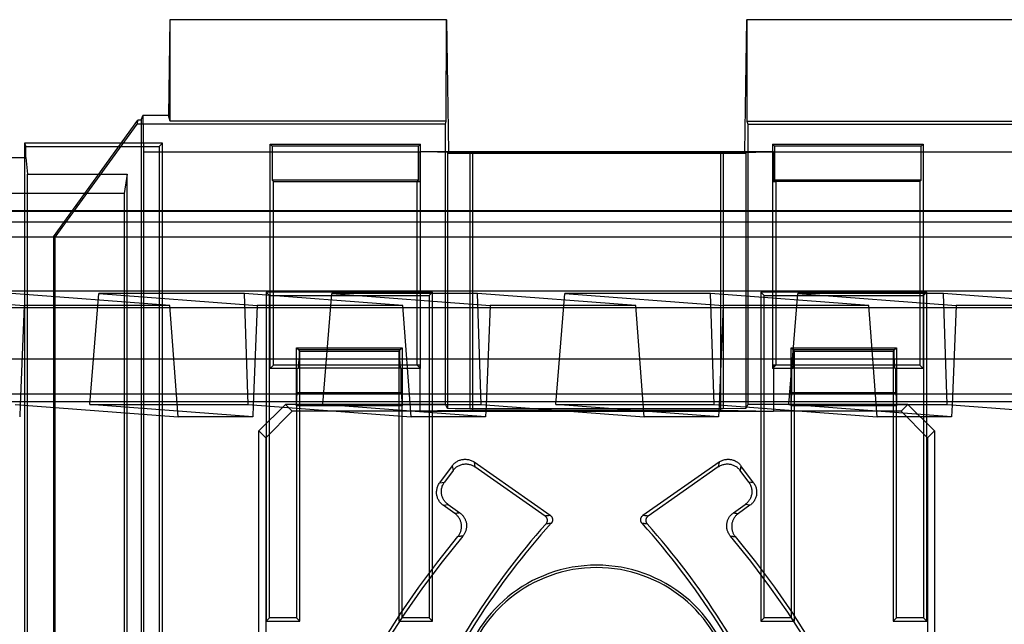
# Model space of a CAD drawing. Header units: millimetres. Extents: x 169.7 to 222.2, y -144 to -51.8.
# Tile 4 of 8: x 185 to 203.6, y -123.3 to -111.9. Entities that reach past the tile are written whole.
import ezdxf

# ---------------------------------------------------------------- set-up
doc = ezdxf.new("R2010")
doc.units = ezdxf.units.MM
doc.layers.add('MAIN-1', color=7, linetype='Continuous')
doc.layers.add('MAIN-2', color=7, linetype='Continuous')

msp = doc.modelspace()

# ---------------------------------------------------------------- linework, layer by layer
at = {"layer": 'MAIN-1'}
for p, q in [((171.818, -115.516), (220.002, -115.516)), ((220.002, -115.538), (171.818, -115.538)), ((170.817, -116.016), (221.001, -116.016)), ((170.793, -118.975), (221.026, -118.975)), ((221.026, -119.128), (170.793, -119.128)), ((184.929, -119.18), (188.006, -119.414)), ((185.023, -119.187), (185.014, -119.414)), ((189.414, -119.414), (186.337, -119.18)), ((186.337, -119.18), (189.329, -119.18)), ((189.329, -119.18), (192.406, -119.414)), ((189.423, -119.187), (189.414, -119.414)), ((193.814, -119.414), (190.737, -119.18)), ((190.737, -119.18), (193.729, -119.18)), ((193.729, -119.18), (196.806, -119.414)), ((193.823, -119.187), (193.814, -119.414)), ((198.214, -119.414), (195.137, -119.18)), ((195.137, -119.18), (198.129, -119.18)), ((198.129, -119.18), (201.206, -119.414)), ((198.223, -119.187), (198.214, -119.414)), ((202.614, -119.414), (199.537, -119.18)), ((199.537, -119.18), (202.529, -119.18)), ((202.529, -119.18), (205.606, -119.414)), ((202.623, -119.187), (202.614, -119.414)), ((189.414, -119.414), (188.006, -119.414)), ((193.814, -119.414), (192.406, -119.414)), ((198.214, -119.414), (196.806, -119.414)), ((202.614, -119.414), (201.206, -119.414))]:
    msp.add_line(p, q, dxfattribs=at)
at = {"layer": 'MAIN-2'}
for p, q in [((187.85, -111.913), (187.821, -113.723)), ((187.855, -111.913), (187.85, -111.913)), ((193.072, -111.913), (187.855, -111.913)), ((187.858, -113.832), (187.855, -111.913)), ((193.07, -113.832), (193.072, -111.913)), ((193.072, -111.913), (193.078, -111.913)), ((193.117, -114.41), (193.078, -111.913)), ((198.741, -111.913), (198.702, -114.41)), ((198.741, -111.913), (198.746, -111.913)), ((203.963, -111.913), (198.746, -111.913)), ((198.746, -111.913), (198.749, -113.832)), ((187.311, -113.809), (187.339, -113.723)), ((187.821, -113.723), (187.339, -113.723)), ((187.339, -113.723), (187.35, -114.41)), ((187.858, -113.832), (187.821, -113.723)), ((185.65, -116.013), (187.248, -113.809)), ((187.225, -113.884), (185.675, -116.021)), ((187.248, -113.809), (187.225, -113.884)), ((193.053, -113.884), (187.225, -113.884)), ((187.311, -113.809), (187.248, -113.809)), ((187.311, -113.809), (187.311, -137.9)), ((193.07, -113.832), (187.858, -113.832)), ((193.053, -113.884), (193.07, -113.832)), ((193.053, -119.177), (193.053, -113.884)), ((198.749, -113.832), (203.961, -113.832)), ((198.749, -113.832), (198.766, -113.884)), ((198.766, -113.884), (204.594, -113.884)), ((198.766, -113.884), (198.766, -119.177)), ((185.107, -114.246), (185.128, -114.309)), ((185.107, -114.246), (185.107, -138.54)), ((187.713, -114.246), (185.107, -114.246)), ((185.128, -114.309), (187.65, -114.309)), ((185.128, -114.516), (185.128, -114.309)), ((187.65, -114.309), (187.713, -114.246)), ((187.65, -114.309), (187.65, -138.477)), ((187.713, -138.54), (187.713, -114.246)), ((189.742, -114.263), (192.586, -114.263)), ((189.742, -118.499), (189.742, -114.263)), ((189.742, -114.263), (189.78, -114.302)), ((189.78, -114.302), (189.78, -114.943)), ((192.548, -114.302), (189.78, -114.302)), ((192.548, -114.302), (192.586, -114.263)), ((192.548, -114.943), (192.548, -114.302)), ((192.586, -118.499), (192.586, -114.263)), ((199.233, -114.263), (199.233, -118.499)), ((199.233, -114.263), (202.077, -114.263)), ((199.233, -114.263), (199.271, -114.302)), ((202.039, -114.302), (199.271, -114.302)), ((199.271, -114.302), (199.271, -114.943)), ((202.077, -114.263), (202.039, -114.302)), ((202.039, -114.943), (202.039, -114.302)), ((202.077, -114.263), (202.077, -118.499)), ((169.754, -114.516), (185.128, -114.516)), ((185.128, -114.516), (185.159, -114.831)), ((187.35, -114.41), (187.35, -138.019)), ((187.35, -114.41), (192.572, -114.41)), ((192.572, -114.41), (192.572, -114.969)), ((193.572, -114.427), (192.572, -114.41)), ((193.117, -114.41), (192.572, -114.41)), ((193.117, -114.41), (193.093, -114.434)), ((193.093, -114.434), (193.517, -114.431)), ((193.093, -114.434), (193.093, -119.257)), ((198.702, -114.41), (193.117, -114.41)), ((193.517, -114.431), (198.302, -114.431)), ((193.517, -114.431), (193.517, -119.264)), ((193.572, -114.427), (198.247, -114.427)), ((193.572, -119.289), (193.572, -114.427)), ((198.247, -114.427), (199.247, -114.41)), ((198.247, -114.427), (198.247, -119.289)), ((198.302, -114.431), (198.726, -114.434)), ((198.302, -114.431), (198.302, -119.264)), ((198.726, -114.434), (198.702, -114.41)), ((199.247, -114.41), (198.702, -114.41)), ((198.726, -114.434), (198.726, -119.257)), ((199.247, -114.969), (199.247, -114.41)), ((199.247, -114.41), (204.469, -114.41)), ((185.159, -114.831), (187.043, -114.831)), ((185.164, -138.383), (185.159, -114.831)), ((187.043, -114.831), (186.988, -115.198)), ((187.043, -137.907), (187.043, -114.831)), ((192.548, -114.943), (189.78, -114.943)), ((189.806, -114.969), (189.78, -114.943)), ((189.806, -114.969), (192.572, -114.969)), ((189.806, -118.434), (189.806, -114.969)), ((192.522, -114.969), (192.548, -114.943)), ((192.522, -118.435), (192.522, -114.969)), ((192.522, -114.969), (192.529, -114.969)), ((192.529, -114.969), (192.536, -114.969)), ((192.536, -114.969), (192.543, -114.969)), ((192.543, -114.969), (192.55, -114.969)), ((192.55, -114.969), (192.558, -114.969)), ((192.558, -114.969), (192.565, -114.969)), ((192.565, -114.969), (192.572, -114.969)), ((202.013, -114.969), (199.247, -114.969)), ((199.247, -114.969), (199.254, -114.969)), ((199.254, -114.969), (199.261, -114.969)), ((199.261, -114.969), (199.269, -114.969)), ((199.269, -114.969), (199.276, -114.969)), ((199.271, -114.943), (199.297, -114.969)), ((202.039, -114.943), (199.271, -114.943)), ((199.276, -114.969), (199.283, -114.969)), ((199.283, -114.969), (199.29, -114.969)), ((199.29, -114.969), (199.297, -114.969)), ((199.297, -114.969), (199.297, -118.435)), ((202.039, -114.943), (202.013, -114.969)), ((202.013, -114.969), (202.013, -118.434)), ((186.988, -115.198), (169.652, -115.198)), ((186.988, -115.198), (186.988, -138.017)), ((172.403, -115.728), (219.416, -115.728)), ((185.675, -116.021), (185.65, -116.013)), ((185.65, -116.013), (185.65, -137.9)), ((185.675, -116.021), (185.675, -141.52)), ((172.392, -117.032), (219.427, -117.032)), ((182.109, -117.082), (185.101, -117.31)), ((187.851, -117.31), (184.859, -117.082)), ((186.337, -119.18), (186.509, -117.082)), ((189.259, -117.082), (186.509, -117.082)), ((186.509, -117.082), (189.501, -117.31)), ((192.251, -117.31), (189.259, -117.082)), ((189.329, -119.18), (189.259, -117.082)), ((189.671, -117.061), (189.671, -123.27)), ((192.807, -117.061), (189.671, -117.061)), ((189.734, -117.123), (189.671, -117.061)), ((189.734, -117.123), (192.744, -117.123)), ((189.734, -123.207), (189.734, -117.123)), ((190.737, -119.18), (190.909, -117.082)), ((190.909, -117.082), (193.901, -117.31)), ((193.659, -117.082), (190.909, -117.082)), ((192.744, -117.123), (192.807, -117.061)), ((192.744, -117.123), (192.744, -123.207)), ((192.807, -123.27), (192.807, -117.061)), ((196.651, -117.31), (193.659, -117.082)), ((193.729, -119.18), (193.659, -117.082)), ((195.137, -119.18), (195.309, -117.082)), ((198.059, -117.082), (195.309, -117.082)), ((195.309, -117.082), (198.301, -117.31)), ((201.051, -117.31), (198.059, -117.082)), ((198.129, -119.18), (198.059, -117.082)), ((199.012, -117.061), (199.012, -123.27)), ((202.148, -117.061), (199.012, -117.061)), ((199.075, -117.123), (199.012, -117.061)), ((199.075, -117.123), (202.085, -117.123)), ((199.075, -123.207), (199.075, -117.123)), ((199.537, -119.18), (199.709, -117.082)), ((199.709, -117.082), (202.701, -117.31)), ((202.459, -117.082), (199.709, -117.082)), ((202.085, -117.123), (202.148, -117.061)), ((202.085, -117.123), (202.085, -123.207)), ((202.148, -123.27), (202.148, -117.061)), ((205.451, -117.31), (202.459, -117.082)), ((202.529, -119.18), (202.459, -117.082)), ((185.101, -117.31), (185.023, -119.187)), ((187.851, -117.31), (185.101, -117.31)), ((188.006, -119.414), (187.851, -117.31)), ((189.501, -117.31), (189.423, -119.187)), ((192.251, -117.31), (189.501, -117.31)), ((192.406, -119.414), (192.251, -117.31)), ((193.901, -117.31), (193.823, -119.187)), ((196.651, -117.31), (193.901, -117.31)), ((196.806, -119.414), (196.651, -117.31)), ((198.301, -117.31), (198.223, -119.187)), ((201.051, -117.31), (198.301, -117.31)), ((201.206, -119.414), (201.051, -117.31)), ((202.701, -117.31), (202.623, -119.187)), ((205.451, -117.31), (202.701, -117.31)), ((219.506, -117.351), (172.313, -117.351)), ((190.307, -118.17), (190.244, -118.107)), ((190.244, -119.202), (190.244, -118.107)), ((190.244, -118.107), (192.234, -118.107)), ((190.244, -118.107), (190.287, -118.149)), ((192.191, -118.149), (190.287, -118.149)), ((190.287, -118.149), (190.287, -118.15)), ((190.287, -118.15), (190.287, -118.151)), ((190.287, -118.151), (190.288, -118.152)), ((190.288, -118.152), (190.288, -118.154)), ((190.288, -118.154), (190.288, -118.157)), ((190.288, -118.157), (190.289, -118.159)), ((190.289, -118.159), (190.289, -118.163)), ((190.289, -118.163), (190.289, -118.166)), ((190.289, -118.166), (190.29, -118.17)), ((190.29, -118.17), (190.29, -118.174)), ((190.29, -118.174), (190.29, -118.179)), ((190.29, -118.179), (190.29, -118.184)), ((190.29, -118.184), (190.291, -118.189)), ((190.291, -118.189), (190.291, -118.195)), ((190.291, -118.195), (190.291, -118.2)), ((190.291, -118.2), (190.291, -118.206)), ((190.291, -118.206), (190.291, -118.212)), ((190.291, -118.212), (190.292, -118.219)), ((190.292, -118.219), (190.292, -118.225)), ((190.292, -118.225), (190.292, -118.232)), ((190.292, -118.232), (190.292, -118.238)), ((190.292, -118.238), (190.292, -118.245)), ((190.292, -118.245), (190.292, -118.252)), ((190.292, -118.252), (190.292, -118.259)), ((190.292, -118.259), (190.292, -118.265)), ((190.292, -118.265), (190.292, -118.272)), ((190.307, -118.17), (192.171, -118.17)), ((190.307, -123.27), (190.307, -118.17)), ((192.234, -118.107), (192.171, -118.17)), ((192.171, -118.17), (192.171, -123.27)), ((192.191, -118.149), (192.234, -118.107)), ((192.234, -118.107), (192.234, -119.202)), ((199.648, -118.17), (199.585, -118.107)), ((199.585, -119.202), (199.585, -118.107)), ((199.585, -118.107), (201.575, -118.107)), ((199.585, -118.107), (199.628, -118.149)), ((201.532, -118.149), (199.628, -118.149)), ((199.648, -118.17), (201.512, -118.17)), ((199.648, -123.27), (199.648, -118.17)), ((201.575, -118.107), (201.512, -118.17)), ((201.512, -118.17), (201.512, -123.27)), ((201.527, -118.219), (201.528, -118.213)), ((201.527, -118.225), (201.527, -118.219)), ((201.527, -118.232), (201.527, -118.225)), ((201.527, -118.239), (201.527, -118.232)), ((201.527, -118.245), (201.527, -118.239)), ((201.527, -118.252), (201.527, -118.245)), ((201.527, -118.259), (201.527, -118.252)), ((201.527, -118.265), (201.527, -118.259)), ((201.527, -118.272), (201.527, -118.265)), ((201.528, -118.184), (201.529, -118.179)), ((201.528, -118.189), (201.528, -118.184)), ((201.528, -118.195), (201.528, -118.189)), ((201.528, -118.2), (201.528, -118.195)), ((201.528, -118.206), (201.528, -118.2)), ((201.528, -118.213), (201.528, -118.206)), ((201.529, -118.17), (201.53, -118.166)), ((201.529, -118.174), (201.529, -118.17)), ((201.529, -118.179), (201.529, -118.174)), ((201.53, -118.157), (201.531, -118.154)), ((201.53, -118.16), (201.53, -118.157)), ((201.53, -118.163), (201.53, -118.16)), ((201.53, -118.166), (201.53, -118.163)), ((201.531, -118.151), (201.532, -118.15)), ((201.531, -118.153), (201.531, -118.151)), ((201.531, -118.154), (201.531, -118.153)), ((201.532, -118.149), (201.575, -118.107)), ((201.532, -118.15), (201.532, -118.149)), ((201.575, -118.107), (201.575, -119.202)), ((172.304, -118.316), (219.515, -118.316)), ((189.742, -118.499), (189.806, -118.434)), ((192.572, -118.434), (189.806, -118.434)), ((190.281, -118.491), (190.29, -118.323)), ((190.291, -118.313), (190.29, -118.318)), ((190.29, -118.318), (190.29, -118.323)), ((190.29, -118.323), (192.188, -118.32)), ((190.292, -118.278), (190.291, -118.285)), ((190.291, -118.285), (190.291, -118.291)), ((190.291, -118.291), (190.291, -118.297)), ((190.291, -118.297), (190.291, -118.302)), ((190.291, -118.302), (190.291, -118.308)), ((190.291, -118.308), (190.291, -118.313)), ((190.292, -118.272), (190.292, -118.278)), ((192.188, -118.32), (192.197, -118.491)), ((192.529, -118.435), (192.522, -118.435)), ((192.586, -118.499), (192.522, -118.435)), ((192.536, -118.435), (192.529, -118.435)), ((192.543, -118.435), (192.536, -118.435)), ((192.55, -118.435), (192.543, -118.435)), ((192.558, -118.435), (192.55, -118.435)), ((192.565, -118.435), (192.558, -118.435)), ((192.572, -118.434), (192.565, -118.435)), ((192.572, -118.434), (192.572, -119.306)), ((199.297, -118.435), (199.233, -118.499)), ((199.247, -118.434), (199.247, -119.306)), ((202.013, -118.434), (199.247, -118.434)), ((199.247, -118.434), (199.297, -118.435)), ((199.622, -118.491), (199.631, -118.32)), ((199.631, -118.32), (201.529, -118.323)), ((201.527, -118.278), (201.527, -118.272)), ((201.528, -118.285), (201.527, -118.278)), ((201.528, -118.291), (201.528, -118.285)), ((201.528, -118.297), (201.528, -118.291)), ((201.528, -118.303), (201.528, -118.297)), ((201.528, -118.308), (201.528, -118.303)), ((201.528, -118.313), (201.528, -118.308)), ((201.529, -118.318), (201.528, -118.313)), ((201.529, -118.323), (201.529, -118.318)), ((201.529, -118.323), (201.538, -118.491)), ((202.013, -118.434), (202.077, -118.499)), ((190.257, -118.499), (189.742, -118.499)), ((190.257, -118.499), (190.281, -118.491)), ((190.257, -118.951), (190.257, -118.499)), ((192.197, -118.491), (190.281, -118.491)), ((192.221, -118.499), (192.197, -118.491)), ((192.221, -118.951), (192.221, -118.499)), ((192.586, -118.499), (192.221, -118.499)), ((199.598, -118.499), (199.233, -118.499)), ((199.598, -118.499), (199.622, -118.491)), ((199.598, -118.951), (199.598, -118.499)), ((201.538, -118.491), (199.622, -118.491)), ((201.562, -118.499), (201.538, -118.491)), ((201.562, -118.951), (201.562, -118.499)), ((202.077, -118.499), (201.562, -118.499)), ((190.244, -119.202), (190.257, -118.951)), ((190.257, -118.951), (192.221, -118.951)), ((192.221, -118.951), (192.234, -119.202)), ((199.585, -119.202), (199.598, -118.951)), ((199.598, -118.951), (201.562, -118.951)), ((201.562, -118.951), (201.575, -119.202)), ((189.531, -119.677), (190.032, -119.177)), ((193.053, -119.177), (190.032, -119.177)), ((190.161, -119.306), (190.032, -119.177)), ((193.093, -119.257), (193.053, -119.177)), ((198.766, -119.177), (198.726, -119.257)), ((201.787, -119.177), (198.766, -119.177)), ((201.787, -119.177), (201.658, -119.306)), ((201.787, -119.177), (202.288, -119.677)), ((190.161, -119.306), (189.661, -119.806)), ((192.572, -119.306), (190.161, -119.306)), ((190.244, -119.202), (190.244, -123.207)), ((192.234, -119.202), (190.244, -119.202)), ((192.234, -123.207), (192.234, -119.202)), ((193.572, -119.289), (192.572, -119.306)), ((192.572, -119.306), (199.247, -119.306)), ((193.517, -119.264), (193.093, -119.257)), ((198.302, -119.264), (193.517, -119.264)), ((193.572, -119.289), (198.247, -119.289)), ((198.247, -119.289), (199.247, -119.306)), ((198.726, -119.257), (198.302, -119.264)), ((201.658, -119.306), (199.247, -119.306)), ((199.585, -119.202), (199.585, -123.207)), ((201.575, -119.202), (199.585, -119.202)), ((201.575, -123.207), (201.575, -119.202)), ((202.158, -119.806), (201.658, -119.306)), ((189.531, -132.005), (189.531, -119.677)), ((189.661, -119.806), (189.531, -119.677)), ((202.288, -119.677), (202.158, -119.806)), ((202.288, -119.677), (202.288, -132.005)), ((189.661, -119.806), (189.661, -131.941)), ((202.158, -119.806), (202.158, -131.941)), ((193.193, -120.323), (193.203, -120.311)), ((193.203, -120.311), (193.214, -120.3)), ((193.214, -120.3), (193.225, -120.29)), ((193.225, -120.29), (193.237, -120.28)), ((193.237, -120.28), (193.25, -120.27)), ((193.25, -120.27), (193.262, -120.262)), ((193.262, -120.262), (193.276, -120.254)), ((193.276, -120.254), (193.289, -120.246)), ((193.289, -120.246), (193.304, -120.239)), ((193.304, -120.239), (193.318, -120.233)), ((193.318, -120.233), (193.333, -120.228)), ((193.333, -120.228), (193.348, -120.224)), ((193.348, -120.224), (193.363, -120.22)), ((193.362, -120.313), (193.377, -120.309)), ((193.363, -120.22), (193.378, -120.217)), ((193.377, -120.309), (193.392, -120.306)), ((193.378, -120.217), (193.393, -120.215)), ((193.392, -120.306), (193.408, -120.304)), ((193.393, -120.215), (193.409, -120.214)), ((193.408, -120.304), (193.424, -120.303)), ((193.409, -120.214), (193.425, -120.214)), ((193.424, -120.303), (193.44, -120.303)), ((193.425, -120.214), (193.425, -120.214)), ((193.425, -120.214), (193.425, -120.214)), ((193.425, -120.214), (193.425, -120.214)), ((193.425, -120.214), (193.425, -120.214)), ((193.425, -120.214), (193.425, -120.214)), ((193.425, -120.214), (193.425, -120.214)), ((193.425, -120.214), (193.425, -120.214)), ((193.425, -120.214), (193.425, -120.214)), ((193.425, -120.214), (193.425, -120.214)), ((193.425, -120.214), (193.425, -120.214)), ((193.425, -120.214), (193.425, -120.214)), ((193.425, -120.214), (193.425, -120.214)), ((193.425, -120.214), (193.425, -120.214)), ((193.425, -120.214), (193.425, -120.214)), ((193.425, -120.214), (193.425, -120.214)), ((193.425, -120.214), (193.425, -120.214)), ((193.425, -120.214), (193.425, -120.214)), ((193.425, -120.214), (193.425, -120.214)), ((193.425, -120.214), (193.425, -120.214)), ((193.425, -120.214), (193.425, -120.214)), ((193.425, -120.214), (193.425, -120.214)), ((193.425, -120.214), (193.425, -120.214)), ((193.425, -120.214), (193.425, -120.214)), ((193.425, -120.214), (193.425, -120.214)), ((193.425, -120.214), (193.425, -120.214)), ((193.425, -120.214), (193.425, -120.214)), ((193.425, -120.214), (193.425, -120.214)), ((193.425, -120.214), (193.425, -120.214)), ((193.425, -120.214), (193.425, -120.214)), ((193.425, -120.214), (193.425, -120.214)), ((193.425, -120.214), (193.425, -120.214)), ((193.425, -120.214), (193.425, -120.214)), ((193.425, -120.214), (193.425, -120.214)), ((193.425, -120.214), (193.425, -120.214)), ((193.425, -120.214), (193.425, -120.214)), ((193.425, -120.214), (193.425, -120.214)), ((193.425, -120.214), (193.425, -120.214)), ((193.425, -120.214), (193.425, -120.214)), ((193.425, -120.214), (193.425, -120.214)), ((193.425, -120.214), (193.425, -120.214)), ((193.425, -120.214), (193.425, -120.214)), ((193.425, -120.214), (193.425, -120.214)), ((193.425, -120.214), (193.425, -120.214)), ((193.425, -120.214), (193.425, -120.214)), ((193.425, -120.214), (193.425, -120.214)), ((193.425, -120.214), (193.425, -120.214)), ((193.425, -120.214), (193.425, -120.214)), ((193.425, -120.214), (193.425, -120.214)), ((193.425, -120.214), (193.425, -120.214)), ((193.425, -120.214), (193.425, -120.214)), ((193.425, -120.214), (193.425, -120.214)), ((193.425, -120.214), (193.425, -120.214)), ((193.425, -120.214), (193.425, -120.214)), ((193.425, -120.214), (193.425, -120.214)), ((193.425, -120.214), (193.425, -120.214)), ((193.425, -120.214), (193.425, -120.214)), ((193.425, -120.214), (193.425, -120.214)), ((193.425, -120.214), (193.425, -120.214)), ((193.425, -120.214), (193.425, -120.214)), ((193.425, -120.214), (193.425, -120.214)), ((193.425, -120.214), (193.425, -120.214)), ((193.425, -120.214), (193.425, -120.214)), ((193.425, -120.214), (193.425, -120.214)), ((193.425, -120.214), (193.425, -120.214)), ((193.425, -120.214), (193.425, -120.214)), ((193.425, -120.214), (193.425, -120.214)), ((193.425, -120.214), (193.425, -120.214)), ((193.425, -120.214), (193.425, -120.214)), ((193.425, -120.214), (193.425, -120.214)), ((193.425, -120.214), (193.425, -120.214)), ((193.425, -120.214), (193.425, -120.214)), ((193.425, -120.214), (193.425, -120.214)), ((193.425, -120.214), (193.425, -120.214)), ((193.425, -120.214), (193.425, -120.214)), ((193.425, -120.214), (193.442, -120.214)), ((193.44, -120.303), (193.456, -120.303)), ((193.44, -120.303), (193.44, -120.303)), ((193.44, -120.303), (193.44, -120.303)), ((193.44, -120.303), (193.44, -120.303)), ((193.44, -120.303), (193.44, -120.303)), ((193.44, -120.303), (193.44, -120.303)), ((193.44, -120.303), (193.44, -120.303)), ((193.44, -120.303), (193.44, -120.303)), ((193.44, -120.303), (193.44, -120.303)), ((193.44, -120.303), (193.44, -120.303)), ((193.44, -120.303), (193.44, -120.303)), ((193.44, -120.303), (193.44, -120.303)), ((193.44, -120.303), (193.44, -120.303)), ((193.44, -120.303), (193.44, -120.303)), ((193.44, -120.303), (193.44, -120.303)), ((193.44, -120.303), (193.44, -120.303)), ((193.44, -120.303), (193.44, -120.303)), ((193.44, -120.303), (193.44, -120.303)), ((193.44, -120.303), (193.44, -120.303)), ((193.44, -120.303), (193.44, -120.303)), ((193.44, -120.303), (193.44, -120.303)), ((193.44, -120.303), (193.44, -120.303)), ((193.44, -120.303), (193.44, -120.303)), ((193.44, -120.303), (193.44, -120.303)), ((193.44, -120.303), (193.44, -120.303)), ((193.44, -120.303), (193.44, -120.303)), ((193.44, -120.303), (193.44, -120.303)), ((193.44, -120.303), (193.44, -120.303)), ((193.44, -120.303), (193.44, -120.303)), ((193.44, -120.303), (193.44, -120.303)), ((193.44, -120.303), (193.44, -120.303)), ((193.44, -120.303), (193.44, -120.303)), ((193.44, -120.303), (193.44, -120.303)), ((193.44, -120.303), (193.44, -120.303)), ((193.44, -120.303), (193.44, -120.303)), ((193.44, -120.303), (193.44, -120.303)), ((193.44, -120.303), (193.44, -120.303)), ((193.44, -120.303), (193.44, -120.303)), ((193.44, -120.303), (193.44, -120.303)), ((193.44, -120.303), (193.44, -120.303)), ((193.44, -120.303), (193.44, -120.303)), ((193.44, -120.303), (193.44, -120.303)), ((193.44, -120.303), (193.44, -120.303)), ((193.44, -120.303), (193.44, -120.303)), ((193.44, -120.303), (193.44, -120.303)), ((193.44, -120.303), (193.44, -120.303)), ((193.44, -120.303), (193.44, -120.303)), ((193.44, -120.303), (193.44, -120.303)), ((193.44, -120.303), (193.44, -120.303)), ((193.44, -120.303), (193.44, -120.303)), ((193.44, -120.303), (193.44, -120.303)), ((193.44, -120.303), (193.44, -120.303)), ((193.44, -120.303), (193.44, -120.303)), ((193.44, -120.303), (193.44, -120.303)), ((193.44, -120.303), (193.44, -120.303)), ((193.44, -120.303), (193.44, -120.303)), ((193.44, -120.303), (193.44, -120.303)), ((193.44, -120.303), (193.44, -120.303)), ((193.44, -120.303), (193.44, -120.303)), ((193.44, -120.303), (193.44, -120.303)), ((193.44, -120.303), (193.44, -120.303)), ((193.44, -120.303), (193.44, -120.303)), ((193.44, -120.303), (193.44, -120.303)), ((193.44, -120.303), (193.44, -120.303)), ((193.44, -120.303), (193.44, -120.303)), ((193.44, -120.303), (193.44, -120.303)), ((193.44, -120.303), (193.44, -120.303)), ((193.44, -120.303), (193.44, -120.303)), ((193.44, -120.303), (193.44, -120.303)), ((193.44, -120.303), (193.44, -120.303)), ((193.44, -120.303), (193.44, -120.303)), ((193.44, -120.303), (193.44, -120.303)), ((193.44, -120.303), (193.44, -120.303)), ((193.44, -120.303), (193.44, -120.303)), ((193.44, -120.303), (193.44, -120.303)), ((193.44, -120.303), (193.44, -120.303)), ((193.44, -120.303), (193.44, -120.303)), ((193.44, -120.303), (193.44, -120.303)), ((193.44, -120.303), (193.44, -120.303)), ((193.442, -120.214), (193.458, -120.216)), ((193.456, -120.303), (193.473, -120.305)), ((193.458, -120.216), (193.475, -120.218)), ((193.473, -120.305), (193.489, -120.307)), ((193.475, -120.218), (193.491, -120.221)), ((193.489, -120.307), (193.506, -120.31)), ((193.491, -120.221), (193.507, -120.225)), ((193.506, -120.31), (193.522, -120.314)), ((193.507, -120.225), (193.523, -120.23)), ((193.523, -120.23), (193.539, -120.236)), ((193.539, -120.236), (193.554, -120.243)), ((193.554, -120.243), (193.569, -120.25)), ((193.569, -120.25), (193.583, -120.259)), ((193.583, -120.259), (193.597, -120.268)), ((195.034, -121.275), (193.597, -120.268)), ((193.597, -120.268), (193.611, -120.357)), ((198.222, -120.268), (196.785, -121.275)), ((198.222, -120.268), (198.207, -120.357)), ((198.222, -120.268), (198.236, -120.259)), ((198.236, -120.259), (198.25, -120.25)), ((198.25, -120.25), (198.265, -120.243)), ((198.265, -120.243), (198.28, -120.236)), ((198.28, -120.236), (198.296, -120.23)), ((198.296, -120.23), (198.312, -120.225)), ((198.297, -120.314), (198.313, -120.31)), ((198.312, -120.225), (198.328, -120.221)), ((198.313, -120.31), (198.33, -120.307)), ((198.328, -120.221), (198.344, -120.218)), ((198.33, -120.307), (198.346, -120.305)), ((198.344, -120.218), (198.361, -120.216)), ((198.346, -120.305), (198.363, -120.303)), ((198.361, -120.216), (198.377, -120.214)), ((198.363, -120.303), (198.379, -120.303)), ((198.377, -120.214), (198.394, -120.214)), ((198.379, -120.303), (198.379, -120.303)), ((198.379, -120.303), (198.379, -120.303)), ((198.379, -120.303), (198.379, -120.303)), ((198.379, -120.303), (198.379, -120.303)), ((198.379, -120.303), (198.379, -120.303)), ((198.379, -120.303), (198.379, -120.303)), ((198.379, -120.303), (198.379, -120.303)), ((198.379, -120.303), (198.379, -120.303)), ((198.379, -120.303), (198.379, -120.303)), ((198.379, -120.303), (198.379, -120.303)), ((198.379, -120.303), (198.379, -120.303)), ((198.379, -120.303), (198.379, -120.303)), ((198.379, -120.303), (198.379, -120.303)), ((198.379, -120.303), (198.379, -120.303)), ((198.379, -120.303), (198.379, -120.303)), ((198.379, -120.303), (198.379, -120.303)), ((198.379, -120.303), (198.379, -120.303)), ((198.379, -120.303), (198.379, -120.303)), ((198.379, -120.303), (198.379, -120.303)), ((198.379, -120.303), (198.379, -120.303)), ((198.379, -120.303), (198.379, -120.303)), ((198.379, -120.303), (198.379, -120.303)), ((198.379, -120.303), (198.379, -120.303)), ((198.379, -120.303), (198.379, -120.303)), ((198.379, -120.303), (198.379, -120.303)), ((198.379, -120.303), (198.379, -120.303)), ((198.379, -120.303), (198.379, -120.303)), ((198.379, -120.303), (198.379, -120.303)), ((198.379, -120.303), (198.379, -120.303)), ((198.379, -120.303), (198.379, -120.303)), ((198.379, -120.303), (198.379, -120.303)), ((198.379, -120.303), (198.379, -120.303)), ((198.379, -120.303), (198.379, -120.303)), ((198.379, -120.303), (198.379, -120.303)), ((198.379, -120.303), (198.395, -120.303)), ((198.394, -120.214), (198.394, -120.214)), ((198.394, -120.214), (198.394, -120.214)), ((198.394, -120.214), (198.394, -120.214)), ((198.394, -120.214), (198.394, -120.214)), ((198.394, -120.214), (198.394, -120.214)), ((198.394, -120.214), (198.394, -120.214)), ((198.394, -120.214), (198.394, -120.214)), ((198.394, -120.214), (198.394, -120.214)), ((198.394, -120.214), (198.394, -120.214)), ((198.394, -120.214), (198.394, -120.214)), ((198.394, -120.214), (198.394, -120.214)), ((198.394, -120.214), (198.394, -120.214)), ((198.394, -120.214), (198.394, -120.214)), ((198.394, -120.214), (198.394, -120.214)), ((198.394, -120.214), (198.394, -120.214)), ((198.394, -120.214), (198.394, -120.214)), ((198.394, -120.214), (198.394, -120.214)), ((198.394, -120.214), (198.394, -120.214)), ((198.394, -120.214), (198.394, -120.214)), ((198.394, -120.214), (198.394, -120.214)), ((198.394, -120.214), (198.394, -120.214)), ((198.394, -120.214), (198.394, -120.214)), ((198.394, -120.214), (198.394, -120.214)), ((198.394, -120.214), (198.394, -120.214)), ((198.394, -120.214), (198.394, -120.214)), ((198.394, -120.214), (198.394, -120.214)), ((198.394, -120.214), (198.394, -120.214)), ((198.394, -120.214), (198.394, -120.214)), ((198.394, -120.214), (198.394, -120.214)), ((198.394, -120.214), (198.394, -120.214)), ((198.394, -120.214), (198.394, -120.214)), ((198.394, -120.214), (198.394, -120.214)), ((198.394, -120.214), (198.394, -120.214)), ((198.394, -120.214), (198.394, -120.214)), ((198.394, -120.214), (198.41, -120.214)), ((198.395, -120.303), (198.411, -120.304)), ((198.41, -120.214), (198.426, -120.215)), ((198.411, -120.304), (198.426, -120.306)), ((198.426, -120.215), (198.441, -120.217)), ((198.426, -120.306), (198.442, -120.309)), ((198.441, -120.217), (198.456, -120.22)), ((198.442, -120.309), (198.457, -120.313)), ((198.456, -120.22), (198.471, -120.224)), ((198.471, -120.224), (198.486, -120.228)), ((198.486, -120.228), (198.501, -120.233)), ((198.501, -120.233), (198.515, -120.239)), ((198.515, -120.239), (198.529, -120.246)), ((198.529, -120.246), (198.543, -120.254)), ((198.543, -120.254), (198.557, -120.262)), ((198.557, -120.262), (198.569, -120.27)), ((198.569, -120.27), (198.582, -120.28)), ((198.582, -120.28), (198.594, -120.29)), ((198.594, -120.29), (198.605, -120.3)), ((198.605, -120.3), (198.616, -120.311)), ((198.616, -120.311), (198.626, -120.323)), ((193.183, -120.336), (192.945, -120.66)), ((193.198, -120.425), (193.036, -120.646)), ((193.183, -120.336), (193.193, -120.323)), ((193.183, -120.336), (193.198, -120.425)), ((193.198, -120.425), (193.208, -120.412)), ((193.208, -120.412), (193.218, -120.401)), ((193.218, -120.401), (193.229, -120.389)), ((193.229, -120.389), (193.24, -120.379)), ((193.24, -120.379), (193.252, -120.369)), ((193.252, -120.369), (193.264, -120.359)), ((193.264, -120.359), (193.277, -120.351)), ((193.277, -120.351), (193.29, -120.343)), ((193.29, -120.343), (193.304, -120.335)), ((193.304, -120.335), (193.318, -120.329)), ((193.318, -120.329), (193.333, -120.323)), ((193.333, -120.323), (193.347, -120.317)), ((193.347, -120.317), (193.362, -120.313)), ((193.522, -120.314), (193.538, -120.319)), ((193.538, -120.319), (193.553, -120.325)), ((193.553, -120.325), (193.568, -120.332)), ((193.568, -120.332), (193.583, -120.339)), ((193.583, -120.339), (193.598, -120.348)), ((193.598, -120.348), (193.611, -120.357)), ((194.938, -121.286), (193.611, -120.357)), ((198.207, -120.357), (196.881, -121.286)), ((198.207, -120.357), (198.221, -120.348)), ((198.221, -120.348), (198.236, -120.339)), ((198.236, -120.339), (198.25, -120.332)), ((198.25, -120.332), (198.266, -120.325)), ((198.266, -120.325), (198.281, -120.319)), ((198.281, -120.319), (198.297, -120.314)), ((198.457, -120.313), (198.472, -120.317)), ((198.472, -120.317), (198.486, -120.323)), ((198.486, -120.323), (198.501, -120.329)), ((198.501, -120.329), (198.515, -120.335)), ((198.515, -120.335), (198.529, -120.343)), ((198.529, -120.343), (198.542, -120.351)), ((198.542, -120.351), (198.555, -120.359)), ((198.555, -120.359), (198.567, -120.369)), ((198.567, -120.369), (198.579, -120.379)), ((198.579, -120.379), (198.59, -120.389)), ((198.59, -120.389), (198.601, -120.401)), ((198.601, -120.401), (198.611, -120.412)), ((198.611, -120.412), (198.621, -120.425)), ((198.636, -120.336), (198.621, -120.425)), ((198.783, -120.646), (198.621, -120.425)), ((198.626, -120.323), (198.636, -120.336)), ((198.874, -120.66), (198.636, -120.336)), ((192.926, -120.689), (192.935, -120.674)), ((192.935, -120.674), (192.945, -120.66)), ((192.945, -120.66), (193.036, -120.646)), ((193.009, -120.69), (193.017, -120.675)), ((193.017, -120.675), (193.026, -120.66)), ((193.026, -120.66), (193.036, -120.646)), ((198.874, -120.66), (198.783, -120.646)), ((198.783, -120.646), (198.793, -120.66)), ((198.793, -120.66), (198.802, -120.675)), ((198.802, -120.675), (198.81, -120.69)), ((198.874, -120.66), (198.884, -120.674)), ((198.884, -120.674), (198.893, -120.689)), ((192.887, -120.82), (192.889, -120.803)), ((192.887, -120.838), (192.887, -120.82)), ((192.887, -120.838), (192.887, -120.838)), ((192.887, -120.838), (192.887, -120.838)), ((192.887, -120.838), (192.887, -120.838)), ((192.887, -120.838), (192.887, -120.838)), ((192.887, -120.838), (192.887, -120.838)), ((192.887, -120.838), (192.887, -120.838)), ((192.887, -120.838), (192.887, -120.838)), ((192.887, -120.838), (192.887, -120.838)), ((192.887, -120.838), (192.887, -120.838)), ((192.887, -120.838), (192.887, -120.838)), ((192.887, -120.838), (192.887, -120.838)), ((192.887, -120.838), (192.887, -120.838)), ((192.887, -120.838), (192.887, -120.838)), ((192.887, -120.838), (192.887, -120.838)), ((192.887, -120.838), (192.887, -120.838)), ((192.887, -120.838), (192.887, -120.838)), ((192.887, -120.838), (192.887, -120.838)), ((192.887, -120.838), (192.887, -120.838)), ((192.887, -120.838), (192.887, -120.838)), ((192.887, -120.838), (192.887, -120.838)), ((192.887, -120.838), (192.887, -120.838)), ((192.887, -120.838), (192.887, -120.838)), ((192.887, -120.838), (192.887, -120.838)), ((192.887, -120.838), (192.887, -120.838)), ((192.887, -120.838), (192.887, -120.838)), ((192.887, -120.838), (192.887, -120.838)), ((192.887, -120.838), (192.887, -120.838)), ((192.887, -120.838), (192.887, -120.838)), ((192.887, -120.838), (192.887, -120.838)), ((192.887, -120.838), (192.887, -120.838)), ((192.887, -120.838), (192.887, -120.838)), ((192.887, -120.838), (192.887, -120.838)), ((192.887, -120.838), (192.887, -120.838)), ((192.887, -120.838), (192.887, -120.838)), ((192.887, -120.854), (192.887, -120.838)), ((192.888, -120.87), (192.887, -120.854)), ((192.889, -120.803), (192.891, -120.786)), ((192.891, -120.786), (192.895, -120.769)), ((192.895, -120.769), (192.899, -120.753)), ((192.899, -120.753), (192.904, -120.736)), ((192.904, -120.736), (192.911, -120.72)), ((192.911, -120.72), (192.918, -120.704)), ((192.918, -120.704), (192.926, -120.689)), ((192.977, -120.823), (192.978, -120.806)), ((192.977, -120.823), (192.977, -120.823)), ((192.977, -120.823), (192.977, -120.823)), ((192.977, -120.823), (192.977, -120.823)), ((192.977, -120.823), (192.977, -120.823)), ((192.977, -120.823), (192.977, -120.823)), ((192.977, -120.823), (192.977, -120.823)), ((192.977, -120.823), (192.977, -120.823)), ((192.977, -120.823), (192.977, -120.823)), ((192.977, -120.823), (192.977, -120.823)), ((192.977, -120.823), (192.977, -120.823)), ((192.977, -120.823), (192.977, -120.823)), ((192.977, -120.823), (192.977, -120.823)), ((192.977, -120.823), (192.977, -120.823)), ((192.977, -120.823), (192.977, -120.823)), ((192.977, -120.823), (192.977, -120.823)), ((192.977, -120.823), (192.977, -120.823)), ((192.977, -120.823), (192.977, -120.823)), ((192.977, -120.823), (192.977, -120.823)), ((192.977, -120.823), (192.977, -120.823)), ((192.977, -120.823), (192.977, -120.823)), ((192.977, -120.823), (192.977, -120.823)), ((192.977, -120.823), (192.977, -120.823)), ((192.977, -120.823), (192.977, -120.823)), ((192.977, -120.823), (192.977, -120.823)), ((192.977, -120.823), (192.977, -120.823)), ((192.977, -120.823), (192.977, -120.823)), ((192.977, -120.823), (192.977, -120.823)), ((192.977, -120.823), (192.977, -120.823)), ((192.977, -120.823), (192.977, -120.823)), ((192.977, -120.823), (192.977, -120.823)), ((192.977, -120.823), (192.977, -120.823)), ((192.977, -120.823), (192.977, -120.823)), ((192.977, -120.823), (192.977, -120.823)), ((192.977, -120.823), (192.977, -120.823)), ((192.978, -120.839), (192.977, -120.823)), ((192.978, -120.806), (192.979, -120.789)), ((192.979, -120.855), (192.978, -120.839)), ((192.979, -120.789), (192.982, -120.772)), ((192.981, -120.871), (192.979, -120.855)), ((192.982, -120.772), (192.985, -120.755)), ((192.985, -120.755), (192.99, -120.738)), ((192.99, -120.738), (192.995, -120.722)), ((192.995, -120.722), (193.002, -120.705)), ((193.002, -120.705), (193.009, -120.69)), ((198.81, -120.69), (198.817, -120.705)), ((198.817, -120.705), (198.824, -120.722)), ((198.824, -120.722), (198.829, -120.738)), ((198.829, -120.738), (198.834, -120.755)), ((198.834, -120.755), (198.837, -120.772)), ((198.837, -120.772), (198.839, -120.789)), ((198.84, -120.855), (198.838, -120.871)), ((198.839, -120.789), (198.841, -120.806)), ((198.841, -120.839), (198.84, -120.855)), ((198.841, -120.806), (198.841, -120.823)), ((198.841, -120.823), (198.841, -120.823)), ((198.841, -120.823), (198.841, -120.823)), ((198.841, -120.823), (198.841, -120.823)), ((198.841, -120.823), (198.841, -120.823)), ((198.841, -120.823), (198.841, -120.823)), ((198.841, -120.823), (198.841, -120.823)), ((198.841, -120.823), (198.841, -120.839)), ((198.893, -120.689), (198.901, -120.704)), ((198.901, -120.704), (198.908, -120.72)), ((198.908, -120.72), (198.915, -120.736)), ((198.915, -120.736), (198.92, -120.753)), ((198.92, -120.753), (198.924, -120.769)), ((198.924, -120.769), (198.928, -120.786)), ((198.928, -120.786), (198.93, -120.803)), ((198.93, -120.803), (198.932, -120.82)), ((198.932, -120.854), (198.931, -120.87)), ((198.932, -120.82), (198.932, -120.838)), ((198.932, -120.838), (198.932, -120.838)), ((198.932, -120.838), (198.932, -120.838)), ((198.932, -120.838), (198.932, -120.838)), ((198.932, -120.838), (198.932, -120.838)), ((198.932, -120.838), (198.932, -120.838)), ((198.932, -120.838), (198.932, -120.838)), ((198.932, -120.838), (198.932, -120.854)), ((192.89, -120.886), (192.888, -120.87)), ((192.893, -120.901), (192.89, -120.886)), ((192.897, -120.916), (192.893, -120.901)), ((192.902, -120.931), (192.897, -120.916)), ((192.907, -120.946), (192.902, -120.931)), ((192.913, -120.961), (192.907, -120.946)), ((192.92, -120.975), (192.913, -120.961)), ((192.928, -120.989), (192.92, -120.975)), ((192.936, -121.003), (192.928, -120.989)), ((192.945, -121.016), (192.936, -121.003)), ((192.955, -121.028), (192.945, -121.016)), ((192.965, -121.04), (192.955, -121.028)), ((192.976, -121.051), (192.965, -121.04)), ((192.987, -121.062), (192.976, -121.051)), ((192.984, -120.887), (192.981, -120.871)), ((192.988, -120.902), (192.984, -120.887)), ((192.992, -120.917), (192.988, -120.902)), ((192.998, -120.932), (192.992, -120.917)), ((193.004, -120.946), (192.998, -120.932)), ((193.011, -120.961), (193.004, -120.946)), ((193.019, -120.975), (193.011, -120.961)), ((193.027, -120.988), (193.019, -120.975)), ((193.036, -121.001), (193.027, -120.988)), ((193.046, -121.014), (193.036, -121.001)), ((193.056, -121.025), (193.046, -121.014)), ((193.067, -121.037), (193.056, -121.025)), ((193.078, -121.048), (193.067, -121.037)), ((193.091, -121.058), (193.078, -121.048)), ((198.741, -121.048), (198.728, -121.058)), ((198.752, -121.037), (198.741, -121.048)), ((198.763, -121.025), (198.752, -121.037)), ((198.773, -121.014), (198.763, -121.025)), ((198.783, -121.001), (198.773, -121.014)), ((198.792, -120.988), (198.783, -121.001)), ((198.8, -120.975), (198.792, -120.988)), ((198.808, -120.961), (198.8, -120.975)), ((198.815, -120.946), (198.808, -120.961)), ((198.821, -120.932), (198.815, -120.946)), ((198.826, -120.917), (198.821, -120.932)), ((198.831, -120.902), (198.826, -120.917)), ((198.835, -120.887), (198.831, -120.902)), ((198.843, -121.051), (198.832, -121.062)), ((198.838, -120.871), (198.835, -120.887)), ((198.854, -121.04), (198.843, -121.051)), ((198.864, -121.028), (198.854, -121.04)), ((198.874, -121.016), (198.864, -121.028)), ((198.883, -121.003), (198.874, -121.016)), ((198.891, -120.989), (198.883, -121.003)), ((198.899, -120.975), (198.891, -120.989)), ((198.906, -120.961), (198.899, -120.975)), ((198.912, -120.946), (198.906, -120.961)), ((198.917, -120.931), (198.912, -120.946)), ((198.922, -120.916), (198.917, -120.931)), ((198.926, -120.901), (198.922, -120.916)), ((198.929, -120.886), (198.926, -120.901)), ((198.931, -120.87), (198.929, -120.886)), ((193, -121.072), (192.987, -121.062)), ((193.013, -121.082), (193, -121.072)), ((193.013, -121.082), (193.103, -121.068)), ((193.233, -121.239), (193.013, -121.082)), ((193.103, -121.068), (193.091, -121.058)), ((193.103, -121.068), (193.327, -121.227)), ((193.246, -121.237), (193.233, -121.239)), ((193.244, -121.247), (193.233, -121.239)), ((193.26, -121.235), (193.246, -121.237)), ((193.273, -121.234), (193.26, -121.235)), ((193.287, -121.232), (193.273, -121.234)), ((193.3, -121.23), (193.287, -121.232)), ((193.314, -121.228), (193.3, -121.23)), ((193.327, -121.227), (193.314, -121.228)), ((193.327, -121.227), (193.338, -121.235)), ((193.338, -121.235), (193.349, -121.244)), ((198.469, -121.244), (198.48, -121.235)), ((198.48, -121.235), (198.492, -121.227)), ((198.492, -121.227), (198.715, -121.068)), ((198.492, -121.227), (198.505, -121.228)), ((198.505, -121.228), (198.519, -121.23)), ((198.519, -121.23), (198.532, -121.232)), ((198.532, -121.232), (198.546, -121.234)), ((198.546, -121.234), (198.559, -121.235)), ((198.559, -121.235), (198.573, -121.237)), ((198.573, -121.237), (198.586, -121.239)), ((198.586, -121.239), (198.575, -121.247)), ((198.806, -121.082), (198.586, -121.239)), ((198.728, -121.058), (198.715, -121.068)), ((198.806, -121.082), (198.715, -121.068)), ((198.819, -121.072), (198.806, -121.082)), ((198.832, -121.062), (198.819, -121.072)), ((193.255, -121.256), (193.244, -121.247)), ((193.266, -121.266), (193.255, -121.256)), ((193.276, -121.276), (193.266, -121.266)), ((193.285, -121.286), (193.276, -121.276)), ((193.294, -121.297), (193.285, -121.286)), ((193.302, -121.308), (193.294, -121.297)), ((193.31, -121.319), (193.302, -121.308)), ((193.317, -121.331), (193.31, -121.319)), ((193.324, -121.344), (193.317, -121.331)), ((193.331, -121.357), (193.324, -121.344)), ((193.336, -121.37), (193.331, -121.357)), ((193.341, -121.383), (193.336, -121.37)), ((193.346, -121.396), (193.341, -121.383)), ((193.35, -121.41), (193.346, -121.396)), ((193.349, -121.244), (193.36, -121.253)), ((193.353, -121.424), (193.35, -121.41)), ((193.355, -121.437), (193.353, -121.424)), ((193.36, -121.253), (193.369, -121.263)), ((193.369, -121.263), (193.379, -121.273)), ((193.379, -121.273), (193.387, -121.284)), ((193.387, -121.284), (193.396, -121.295)), ((193.396, -121.295), (193.404, -121.306)), ((193.404, -121.306), (193.411, -121.318)), ((193.411, -121.318), (193.418, -121.33)), ((193.418, -121.33), (193.424, -121.343)), ((193.424, -121.343), (193.43, -121.356)), ((193.43, -121.356), (193.435, -121.369)), ((193.435, -121.369), (193.44, -121.382)), ((193.44, -121.382), (193.444, -121.396)), ((193.444, -121.396), (193.447, -121.41)), ((193.447, -121.41), (193.449, -121.423)), ((193.449, -121.423), (193.451, -121.437)), ((194.951, -121.284), (194.938, -121.286)), ((194.942, -121.289), (194.938, -121.286)), ((194.946, -121.292), (194.942, -121.289)), ((194.949, -121.295), (194.946, -121.292)), ((194.953, -121.299), (194.949, -121.295)), ((194.965, -121.283), (194.951, -121.284)), ((194.956, -121.302), (194.953, -121.299)), ((194.959, -121.306), (194.956, -121.302)), ((194.958, -121.431), (194.961, -121.427)), ((194.962, -121.309), (194.959, -121.306)), ((194.961, -121.427), (194.964, -121.423)), ((194.964, -121.313), (194.962, -121.309)), ((194.967, -121.318), (194.964, -121.313)), ((194.964, -121.423), (194.966, -121.419)), ((194.979, -121.281), (194.965, -121.283)), ((194.966, -121.419), (194.969, -121.415)), ((194.969, -121.322), (194.967, -121.318)), ((194.971, -121.326), (194.969, -121.322)), ((194.969, -121.415), (194.971, -121.41)), ((194.973, -121.331), (194.971, -121.326)), ((194.971, -121.41), (194.973, -121.406)), ((194.975, -121.335), (194.973, -121.331)), ((194.973, -121.406), (194.974, -121.402)), ((194.974, -121.402), (194.976, -121.397)), ((194.976, -121.34), (194.975, -121.335)), ((194.978, -121.344), (194.976, -121.34)), ((194.976, -121.397), (194.977, -121.393)), ((194.977, -121.393), (194.978, -121.388)), ((194.979, -121.349), (194.978, -121.344)), ((194.978, -121.388), (194.979, -121.383)), ((194.993, -121.28), (194.979, -121.281)), ((194.979, -121.354), (194.979, -121.349)), ((194.98, -121.359), (194.979, -121.354)), ((194.979, -121.383), (194.98, -121.378)), ((194.98, -121.364), (194.98, -121.359)), ((194.98, -121.369), (194.98, -121.364)), ((194.98, -121.374), (194.98, -121.369)), ((194.98, -121.378), (194.98, -121.374)), ((195.007, -121.278), (194.993, -121.28)), ((195.021, -121.276), (195.007, -121.278)), ((195.024, -121.427), (195.01, -121.428)), ((195.034, -121.275), (195.021, -121.276)), ((195.037, -121.425), (195.024, -121.427)), ((195.034, -121.275), (195.038, -121.278)), ((195.051, -121.424), (195.037, -121.425)), ((195.038, -121.278), (195.042, -121.281)), ((195.042, -121.281), (195.046, -121.284)), ((195.046, -121.284), (195.049, -121.287)), ((195.049, -121.287), (195.052, -121.291)), ((195.055, -121.42), (195.051, -121.424)), ((195.052, -121.291), (195.055, -121.294)), ((195.055, -121.294), (195.058, -121.298)), ((195.058, -121.416), (195.055, -121.42)), ((195.058, -121.298), (195.061, -121.302)), ((195.06, -121.412), (195.058, -121.416)), ((195.063, -121.408), (195.06, -121.412)), ((195.061, -121.302), (195.063, -121.306)), ((195.063, -121.306), (195.066, -121.31)), ((195.065, -121.404), (195.063, -121.408)), ((195.067, -121.4), (195.065, -121.404)), ((195.066, -121.31), (195.068, -121.315)), ((195.069, -121.395), (195.067, -121.4)), ((195.068, -121.315), (195.07, -121.319)), ((195.071, -121.391), (195.069, -121.395)), ((195.07, -121.319), (195.071, -121.324)), ((195.071, -121.324), (195.073, -121.328)), ((195.073, -121.386), (195.071, -121.391)), ((195.073, -121.328), (195.074, -121.333)), ((195.074, -121.381), (195.073, -121.386)), ((195.074, -121.333), (195.075, -121.338)), ((195.075, -121.376), (195.074, -121.381)), ((195.075, -121.338), (195.076, -121.343)), ((195.076, -121.372), (195.075, -121.376)), ((195.076, -121.343), (195.077, -121.347)), ((195.077, -121.367), (195.076, -121.372)), ((195.077, -121.347), (195.077, -121.352)), ((195.077, -121.352), (195.077, -121.357)), ((195.077, -121.357), (195.077, -121.362)), ((195.077, -121.362), (195.077, -121.367)), ((196.742, -121.348), (196.743, -121.343)), ((196.742, -121.353), (196.742, -121.348)), ((196.742, -121.358), (196.742, -121.353)), ((196.742, -121.363), (196.742, -121.358)), ((196.743, -121.368), (196.742, -121.363)), ((196.743, -121.343), (196.744, -121.338)), ((196.743, -121.372), (196.743, -121.368)), ((196.744, -121.377), (196.743, -121.372)), ((196.744, -121.338), (196.745, -121.334)), ((196.745, -121.382), (196.744, -121.377)), ((196.745, -121.334), (196.746, -121.329)), ((196.746, -121.387), (196.745, -121.382)), ((196.746, -121.329), (196.747, -121.324)), ((196.748, -121.391), (196.746, -121.387)), ((196.747, -121.324), (196.749, -121.32)), ((196.75, -121.395), (196.748, -121.391)), ((196.749, -121.32), (196.751, -121.315)), ((196.752, -121.4), (196.75, -121.395)), ((196.751, -121.315), (196.753, -121.311)), ((196.754, -121.404), (196.752, -121.4)), ((196.753, -121.311), (196.755, -121.307)), ((196.756, -121.408), (196.754, -121.404)), ((196.755, -121.307), (196.758, -121.302)), ((196.759, -121.412), (196.756, -121.408)), ((196.758, -121.302), (196.76, -121.299)), ((196.761, -121.416), (196.759, -121.412)), ((196.76, -121.299), (196.763, -121.295)), ((196.764, -121.42), (196.761, -121.416)), ((196.763, -121.295), (196.766, -121.291)), ((196.768, -121.424), (196.764, -121.42)), ((196.766, -121.291), (196.77, -121.288)), ((196.781, -121.425), (196.768, -121.424)), ((196.77, -121.288), (196.773, -121.284)), ((196.773, -121.284), (196.777, -121.281)), ((196.777, -121.281), (196.78, -121.278)), ((196.78, -121.278), (196.785, -121.275)), ((196.795, -121.427), (196.781, -121.425)), ((196.798, -121.276), (196.785, -121.275)), ((196.809, -121.428), (196.795, -121.427)), ((196.812, -121.278), (196.798, -121.276)), ((196.826, -121.28), (196.812, -121.278)), ((196.84, -121.281), (196.826, -121.28)), ((196.84, -121.353), (196.839, -121.358)), ((196.839, -121.358), (196.839, -121.363)), ((196.839, -121.363), (196.839, -121.368)), ((196.839, -121.368), (196.839, -121.373)), ((196.839, -121.373), (196.839, -121.377)), ((196.839, -121.377), (196.84, -121.382)), ((196.854, -121.283), (196.84, -121.281)), ((196.842, -121.344), (196.84, -121.349)), ((196.84, -121.349), (196.84, -121.353)), ((196.84, -121.382), (196.841, -121.387)), ((196.841, -121.387), (196.842, -121.392)), ((196.843, -121.339), (196.842, -121.344)), ((196.842, -121.392), (196.843, -121.397)), ((196.844, -121.335), (196.843, -121.339)), ((196.843, -121.397), (196.844, -121.401)), ((196.846, -121.33), (196.844, -121.335)), ((196.844, -121.401), (196.846, -121.406)), ((196.848, -121.326), (196.846, -121.33)), ((196.846, -121.406), (196.848, -121.41)), ((196.85, -121.321), (196.848, -121.326)), ((196.848, -121.41), (196.85, -121.415)), ((196.852, -121.317), (196.85, -121.321)), ((196.85, -121.415), (196.853, -121.419)), ((196.855, -121.313), (196.852, -121.317)), ((196.853, -121.419), (196.855, -121.423)), ((196.867, -121.284), (196.854, -121.283)), ((196.858, -121.309), (196.855, -121.313)), ((196.855, -121.423), (196.858, -121.427)), ((196.861, -121.305), (196.858, -121.309)), ((196.858, -121.427), (196.861, -121.431)), ((196.864, -121.302), (196.861, -121.305)), ((196.867, -121.298), (196.864, -121.302)), ((196.881, -121.286), (196.867, -121.284)), ((196.87, -121.295), (196.867, -121.298)), ((196.874, -121.292), (196.87, -121.295)), ((196.877, -121.289), (196.874, -121.292)), ((196.881, -121.286), (196.877, -121.289)), ((198.367, -121.44), (198.369, -121.426)), ((198.369, -121.426), (198.372, -121.412)), ((198.372, -121.412), (198.375, -121.398)), ((198.375, -121.398), (198.379, -121.385)), ((198.379, -121.385), (198.383, -121.371)), ((198.383, -121.371), (198.388, -121.358)), ((198.388, -121.358), (198.394, -121.345)), ((198.394, -121.345), (198.4, -121.332)), ((198.4, -121.332), (198.407, -121.319)), ((198.407, -121.319), (198.415, -121.307)), ((198.415, -121.307), (198.422, -121.296)), ((198.422, -121.296), (198.431, -121.284)), ((198.431, -121.284), (198.44, -121.274)), ((198.44, -121.274), (198.449, -121.263)), ((198.449, -121.263), (198.459, -121.254)), ((198.459, -121.254), (198.469, -121.244)), ((198.466, -121.421), (198.464, -121.435)), ((198.47, -121.408), (198.466, -121.421)), ((198.474, -121.394), (198.47, -121.408)), ((198.478, -121.381), (198.474, -121.394)), ((198.483, -121.368), (198.478, -121.381)), ((198.489, -121.355), (198.483, -121.368)), ((198.495, -121.342), (198.489, -121.355)), ((198.502, -121.33), (198.495, -121.342)), ((198.51, -121.318), (198.502, -121.33)), ((198.518, -121.307), (198.51, -121.318)), ((198.526, -121.296), (198.518, -121.307)), ((198.535, -121.285), (198.526, -121.296)), ((198.544, -121.275), (198.535, -121.285)), ((198.554, -121.265), (198.544, -121.275)), ((198.564, -121.256), (198.554, -121.265)), ((198.575, -121.247), (198.564, -121.256)), ((193.328, -121.616), (193.334, -121.603)), ((193.334, -121.603), (193.339, -121.59)), ((193.339, -121.59), (193.344, -121.577)), ((193.344, -121.577), (193.348, -121.564)), ((193.348, -121.564), (193.351, -121.55)), ((193.351, -121.55), (193.354, -121.536)), ((193.354, -121.536), (193.356, -121.522)), ((193.357, -121.451), (193.355, -121.437)), ((193.356, -121.522), (193.358, -121.508)), ((193.358, -121.465), (193.357, -121.451)), ((193.359, -121.479), (193.358, -121.465)), ((193.358, -121.508), (193.359, -121.493)), ((193.359, -121.493), (193.359, -121.479)), ((193.422, -121.604), (193.416, -121.617)), ((193.428, -121.591), (193.422, -121.604)), ((193.433, -121.578), (193.428, -121.591)), ((193.438, -121.565), (193.433, -121.578)), ((193.442, -121.551), (193.438, -121.565)), ((193.446, -121.537), (193.442, -121.551)), ((193.448, -121.523), (193.446, -121.537)), ((193.451, -121.509), (193.448, -121.523)), ((193.451, -121.437), (193.453, -121.452)), ((193.452, -121.494), (193.451, -121.509)), ((193.453, -121.48), (193.452, -121.494)), ((193.453, -121.452), (193.453, -121.466)), ((193.453, -121.466), (193.453, -121.48)), ((194.955, -121.434), (194.958, -121.431)), ((194.969, -121.433), (194.955, -121.434)), ((194.982, -121.431), (194.969, -121.433)), ((194.996, -121.43), (194.982, -121.431)), ((195.01, -121.428), (194.996, -121.43)), ((196.823, -121.43), (196.809, -121.428)), ((196.837, -121.431), (196.823, -121.43)), ((196.85, -121.433), (196.837, -121.431)), ((196.864, -121.434), (196.85, -121.433)), ((196.861, -121.431), (196.864, -121.434)), ((198.366, -121.454), (198.367, -121.44)), ((198.366, -121.468), (198.366, -121.454)), ((198.366, -121.482), (198.366, -121.468)), ((198.367, -121.496), (198.366, -121.482)), ((198.369, -121.51), (198.367, -121.496)), ((198.371, -121.524), (198.369, -121.51)), ((198.374, -121.538), (198.371, -121.524)), ((198.377, -121.552), (198.374, -121.538)), ((198.381, -121.566), (198.377, -121.552)), ((198.386, -121.579), (198.381, -121.566)), ((198.391, -121.592), (198.386, -121.579)), ((198.397, -121.605), (198.391, -121.592)), ((198.404, -121.617), (198.397, -121.605)), ((198.461, -121.463), (198.46, -121.477)), ((198.46, -121.477), (198.46, -121.492)), ((198.46, -121.492), (198.461, -121.506)), ((198.462, -121.449), (198.461, -121.463)), ((198.461, -121.506), (198.462, -121.52)), ((198.464, -121.435), (198.462, -121.449)), ((198.462, -121.52), (198.465, -121.534)), ((198.465, -121.534), (198.467, -121.548)), ((198.467, -121.548), (198.471, -121.562)), ((198.471, -121.562), (198.475, -121.576)), ((198.475, -121.576), (198.48, -121.59)), ((198.48, -121.59), (198.485, -121.603)), ((198.485, -121.603), (198.491, -121.615)), ((192.91, -122.149), (193.29, -121.675)), ((193.383, -121.664), (192.992, -122.148)), ((193.29, -121.675), (193.299, -121.664)), ((193.303, -121.673), (193.29, -121.675)), ((193.299, -121.664), (193.307, -121.652)), ((193.316, -121.672), (193.303, -121.673)), ((193.307, -121.652), (193.314, -121.64)), ((193.314, -121.64), (193.321, -121.628)), ((193.33, -121.67), (193.316, -121.672)), ((193.321, -121.628), (193.328, -121.616)), ((193.343, -121.668), (193.33, -121.67)), ((193.356, -121.667), (193.343, -121.668)), ((193.37, -121.665), (193.356, -121.667)), ((193.383, -121.664), (193.37, -121.665)), ((193.392, -121.652), (193.383, -121.664)), ((193.401, -121.641), (193.392, -121.652)), ((193.408, -121.629), (193.401, -121.641)), ((193.416, -121.617), (193.408, -121.629)), ((198.411, -121.629), (198.404, -121.617)), ((198.418, -121.641), (198.411, -121.629)), ((198.427, -121.652), (198.418, -121.641)), ((198.436, -121.664), (198.427, -121.652)), ((198.82, -122.14), (198.436, -121.664)), ((198.436, -121.664), (198.449, -121.665)), ((198.449, -121.665), (198.463, -121.667)), ((198.463, -121.667), (198.476, -121.668)), ((198.476, -121.668), (198.489, -121.67)), ((198.489, -121.67), (198.503, -121.672)), ((198.491, -121.615), (198.497, -121.628)), ((198.497, -121.628), (198.504, -121.64)), ((198.503, -121.672), (198.516, -121.673)), ((198.504, -121.64), (198.512, -121.652)), ((198.512, -121.652), (198.52, -121.663)), ((198.516, -121.673), (198.529, -121.675)), ((198.52, -121.663), (198.529, -121.675)), ((198.529, -121.675), (198.909, -122.149)), ((192.55, -122.63), (192.91, -122.149)), ((192.992, -122.148), (192.624, -122.639)), ((199.181, -122.62), (198.82, -122.14)), ((198.909, -122.149), (199.268, -122.63)), ((192.212, -123.119), (192.55, -122.63)), ((192.624, -122.639), (192.278, -123.136)), ((199.519, -123.104), (199.181, -122.62)), ((199.268, -122.63), (199.607, -123.119)), ((189.734, -123.207), (189.671, -123.27)), ((189.671, -123.27), (190.307, -123.27)), ((190.244, -123.207), (189.734, -123.207)), ((190.307, -123.27), (190.244, -123.207)), ((191.895, -123.615), (192.212, -123.119)), ((192.278, -123.136), (191.956, -123.639)), ((192.234, -123.207), (192.171, -123.27)), ((192.171, -123.27), (192.807, -123.27)), ((192.744, -123.207), (192.234, -123.207)), ((192.744, -123.207), (192.807, -123.27)), ((199.075, -123.207), (199.012, -123.27)), ((199.012, -123.27), (199.648, -123.27)), ((199.585, -123.207), (199.075, -123.207)), ((199.835, -123.595), (199.519, -123.104)), ((199.648, -123.27), (199.585, -123.207)), ((199.607, -123.119), (199.924, -123.615)), ((201.575, -123.207), (201.512, -123.27)), ((201.512, -123.27), (202.148, -123.27)), ((202.085, -123.207), (201.575, -123.207)), ((202.085, -123.207), (202.148, -123.27))]:
    msp.add_line(p, q, dxfattribs=at)
for centre, radius, start, end in [((205.414, -130.784), 13.965, 137.9093, 157.1046), ((186.405, -130.784), 13.965, 22.8954, 42.0907), ((205.414, -130.784), 14.029, 138.2056, 157.1181), ((186.405, -130.784), 14.029, 22.8819, 41.7944), ((195.909, -124.853), 2.64, 11.3097, 168.6958), ((195.909, -124.853), 2.594, 11.9445, 168.0514)]:
    msp.add_arc(centre, radius, start, end, dxfattribs=at)
for centre, start_param, end_param in [((192.191, -118.249), 0.05236, 2.356194), ((199.628, -118.249), -2.356194, -0.05236)]:
    msp.add_ellipse(centre, major_axis=(0, 0.1), ratio=0.052408, start_param=start_param, end_param=end_param, dxfattribs=at)

doc.saveas('drawing.dxf')
